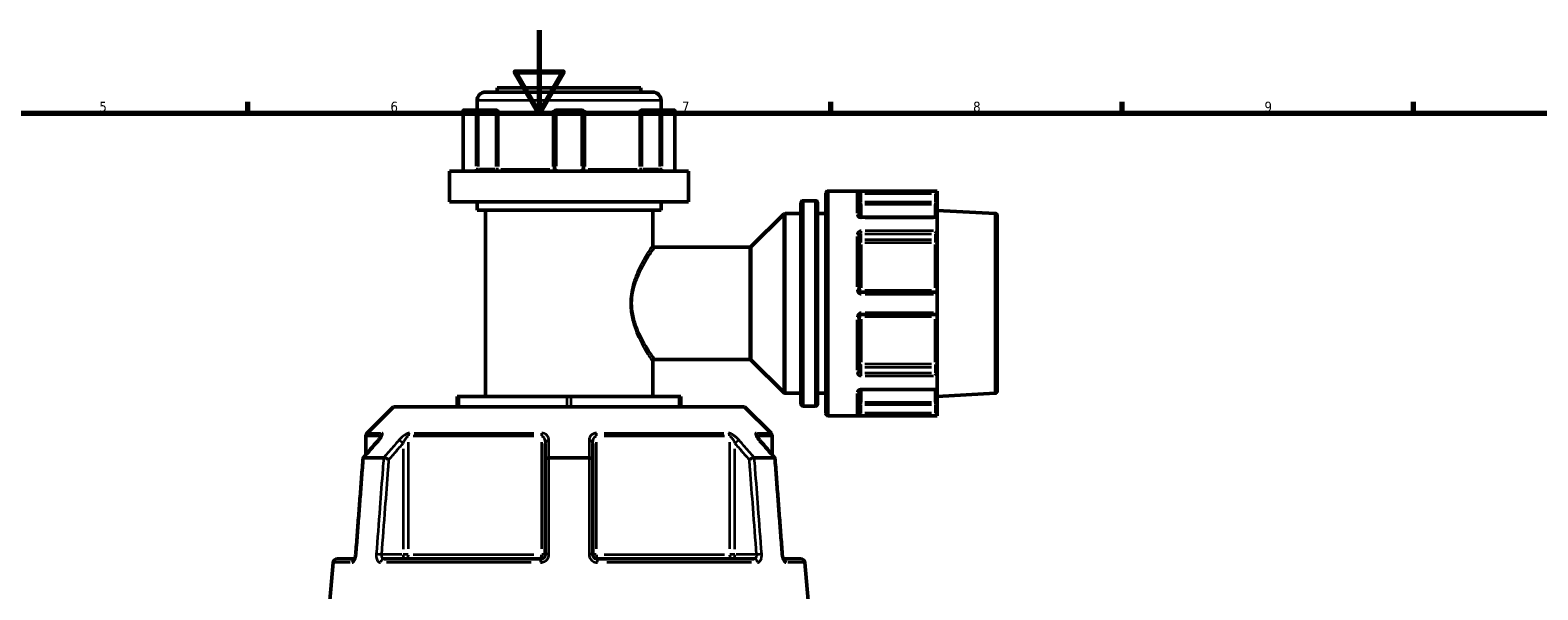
# Model space of a CAD drawing. Header units: millimetres. Extents: x 0 to 1062, y -443 to 985.
# Tile 6 of 21: x 298 to 661, y 459 to 594. Entities that reach past the tile are written whole.
import ezdxf

# ---------------------------------------------------------------- set-up
doc = ezdxf.new("R2010")
doc.units = ezdxf.units.MM
for name, color, linetype, lineweight in [('Border (ANSI)', 7, 'Continuous', 70), ('Visible (ANSI)', 7, 'Continuous', 50), ('Visible Narrow (ANSI)', 7, 'Continuous', 35)]:
    doc.layers.add(name, color=color, linetype=linetype, lineweight=lineweight)
doc.styles.add('Note Text (ANSI)', font='tahoma.ttf')

# ---------------------------------------------------------------- blocks, each defined once
blk = doc.blocks.new('Borders Default Border')
at = {"layer": 'Border (ANSI)'}
for p, q in [((350.42, 574), (350.42, 576.8)), ((490.58, 574), (490.58, 576.8)), ((560.67, 574), (560.67, 576.8)), ((630.75, 574), (630.75, 576.8))]:
    blk.add_line(p, q, dxfattribs=at)
at = {"layer": 'Border (ANSI)', "flags": 128}
for points in [[(420.5, 594), (420.5, 574), (414.73, 584), (426.27, 584), (420.5, 574)], [(20, 20), (20, 574), (821, 574), (821, 20), (20, 20)]]:
    blk.add_lwpolyline(points, dxfattribs=at)
at = {"layer": 'Border (ANSI)', "color": 5, "true_color": 0x0000ff, "char_height": 2.4, "attachment_point": 7, "style": 'Note Text (ANSI)'}
for s, insert in [('5', (314.67, 574.35)), ('6', (384.69, 574.35)), ('7', (454.8, 574.4)), ('8', (524.84, 574.35)), ('9', (594.92, 574.35))]:
    blk.add_mtext(s, dxfattribs=dict(at, insert=insert))

msp = doc.modelspace()

# ---------------------------------------------------------------- linework, layer by layer
at = {"layer": 'Visible (ANSI)'}
for p, q in [((405.52, 577.11), (405.52, 574.76)), ((407.52, 579.11), (447.77, 579.11)), ((410.39, 580.11), (444.89, 580.11)), ((410.39, 580.11), (410.39, 579.11)), ((444.89, 580.11), (444.89, 579.11)), ((449.77, 577.11), (449.77, 574.76)), ((402.21, 574.69), (402.21, 560.56)), ((402.27, 574.76), (405.22, 574.76)), ((409.83, 574.76), (405.22, 574.76)), ((410.17, 574.76), (409.83, 574.76)), ((424.19, 574.26), (424.19, 560.56)), ((424.69, 574.76), (424.63, 574.76)), ((424.69, 574.76), (430.59, 574.76)), ((430.66, 574.76), (430.59, 574.76)), ((431.09, 560.56), (431.09, 574.26)), ((445.46, 574.76), (445.12, 574.76)), ((450.06, 574.76), (445.46, 574.76)), ((450.06, 574.76), (453.01, 574.76)), ((453.08, 560.56), (453.08, 574.69)), ((398.89, 560.06), (456.39, 560.06)), ((398.89, 560.06), (398.89, 552.71)), ((456.39, 560.06), (456.39, 552.71)), ((516.22, 555.29), (489.94, 555.29)), ((516.22, 555.2), (515.72, 554.7)), ((516.22, 555.29), (516.22, 555.2)), ((516.22, 552.63), (516.22, 555.2)), ((398.89, 552.71), (456.39, 552.71)), ((405.52, 552.71), (405.52, 550.71)), ((449.77, 552.71), (449.77, 550.71)), ((483.44, 504.11), (483.44, 552.47)), ((486.94, 552.97), (483.94, 552.97)), ((487.44, 552.47), (487.44, 504.11)), ((489.44, 501.79), (489.44, 554.79)), ((497.44, 554.6), (497.44, 549.18)), ((516.22, 551.64), (516.22, 552.63)), ((516.22, 551.64), (516.22, 548.87)), ((405.52, 550.71), (449.77, 550.71)), ((407.52, 550.71), (407.52, 505.88)), ((447.77, 550.71), (447.77, 542.29)), ((471.49, 541.94), (479.3, 549.74)), ((483.44, 549.89), (479.65, 549.89)), ((489.44, 549.89), (487.44, 549.89)), ((516.08, 549.02), (497.94, 549.02)), ((530.17, 549.92), (516.22, 550.65)), ((516.22, 548.87), (516.22, 545.76)), ((530.64, 549.42), (530.64, 507.17)), ((497.44, 544.63), (497.44, 531.49)), ((516.22, 543.94), (516.22, 545.76)), ((471.14, 541.79), (448.27, 541.79)), ((516.22, 542.63), (516.22, 543.94)), ((516.22, 542.63), (516.22, 531.36)), ((515.72, 530.99), (497.94, 530.99)), ((516.22, 530.49), (516.22, 531.36)), ((516.22, 530.49), (516.22, 526.09)), ((516.22, 525.22), (516.22, 526.09)), ((497.44, 525.09), (497.44, 511.95)), ((497.94, 525.59), (515.72, 525.59)), ((516.22, 525.22), (516.22, 513.95)), ((447.77, 514.29), (447.77, 505.88)), ((471.14, 514.79), (448.27, 514.79)), ((471.49, 514.64), (479.3, 506.84)), ((516.22, 512.64), (516.22, 513.95)), ((516.22, 510.82), (516.22, 512.64)), ((516.22, 510.82), (516.22, 507.71)), ((516.22, 507.71), (516.22, 504.95)), ((400.75, 505.88), (401.25, 505.88)), ((400.75, 505.88), (400.75, 503.43)), ((401.25, 505.88), (427.14, 505.88)), ((427.14, 505.88), (428.14, 505.88)), ((428.14, 505.88), (454.03, 505.88)), ((454.03, 505.88), (454.53, 505.88)), ((454.53, 503.43), (454.53, 505.88)), ((483.44, 506.69), (479.65, 506.69)), ((489.44, 506.69), (487.44, 506.69)), ((497.44, 507.4), (497.44, 501.98)), ((497.94, 507.56), (516.08, 507.56)), ((530.17, 506.67), (516.22, 505.94)), ((516.22, 503.95), (516.22, 504.95)), ((385.39, 503.43), (379.06, 497.09)), ((385.39, 503.43), (469.89, 503.43)), ((469.89, 503.43), (476.23, 497.09)), ((486.94, 503.61), (483.94, 503.61)), ((516.22, 501.29), (489.94, 501.29)), ((515.72, 501.88), (516.22, 501.38)), ((516.22, 501.38), (516.22, 503.95)), ((516.22, 501.38), (516.22, 501.29)), ((378.77, 496.39), (378.77, 491.88)), ((421.89, 494.62), (421.89, 490.73)), ((433.39, 490.73), (433.39, 494.62)), ((476.52, 496.39), (476.52, 491.88)), ((378.22, 491.18), (383.04, 491.18)), ((421.89, 490.73), (421.89, 467.88)), ((422.83, 491.18), (432.46, 491.18)), ((433.39, 467.88), (433.39, 490.73)), ((472.25, 491.18), (477.06, 491.18)), ((370.94, 465.96), (370.14, 456.88)), ((371.93, 466.88), (376.09, 466.88)), ((383.13, 466.88), (420.89, 466.88)), ((434.39, 466.88), (472.16, 466.88)), ((479.2, 466.88), (483.35, 466.88)), ((484.35, 465.96), (485.14, 456.88))]:
    msp.add_line(p, q, dxfattribs=at)
for centre, radius, start, end in [((407.52, 577.11), 2, 90, 180), ((447.77, 577.11), 2, 0, 90), ((424.69, 574.26), 0.5, 96.2148, 180), ((430.59, 574.26), 0.5, 0, 83.7852), ((489.94, 554.79), 0.5, 90, 180), ((483.94, 552.47), 0.5, 90, 180), ((486.94, 552.47), 0.5, 0, 90), ((479.65, 549.39), 0.5, 90, 135), ((530.14, 549.42), 0.5, 0, 87), ((448.27, 542.29), 0.5, 180, 270), ((471.14, 542.29), 0.5, 270, 315), ((515.72, 530.49), 0.5, 4.7621, 90), ((515.72, 526.09), 0.5, 270, 355.2379), ((448.27, 514.29), 0.5, 90, 180), ((471.14, 514.29), 0.5, 45, 90), ((479.65, 507.19), 0.5, 225, 270), ((483.94, 504.11), 0.5, 180, 270), ((486.94, 504.11), 0.5, 270, 0), ((530.14, 507.17), 0.5, 273, 0), ((489.94, 501.79), 0.5, 180, 270), ((379.77, 496.39), 1, 135, 180), ((475.52, 496.39), 1, 0, 45), ((371.93, 465.88), 1, 90, 175), ((483.35, 465.88), 1, 5, 90)]:
    msp.add_arc(centre, radius, start, end, dxfattribs=at)
for centre, major_axis, ratio, start_param, end_param in [((402.71, 574.26), (-0.483, 0.483), 0.267949, 6.129855, 6.544985), ((405.66, 574.26), (0.483, -0.483), 0.267949, 1.308997, 2.771324), ((449.63, 574.26), (0.483, 0.483), 0.267949, 0.370269, 1.832596), ((452.58, 574.26), (-0.483, -0.483), 0.267949, 2.879793, 3.294923), ((515.72, 548.52), (0.462, 0.462), 0.414214, 5.973601, 6.675884), ((515.72, 545.41), (-0.462, -0.462), 0.414214, 1.178097, 2.665779), ((515.72, 511.17), (-0.462, 0.462), 0.414214, 3.617406, 5.105088), ((515.72, 508.06), (-0.462, 0.462), 0.414214, 2.748894, 3.451177), ((11144.85, -11854), (336.84, -17423.1), 0.870694, 3.907922, 3.908258), ((-10119.21, -11657.88), (333.33, 17146.34), 0.870719, 5.516611, 5.516952)]:
    msp.add_ellipse(centre, major_axis=major_axis, ratio=ratio, start_param=start_param, end_param=end_param, dxfattribs=at)
for points in [[(402.25, 574.75), (402.26, 574.75), (402.26, 574.76), (402.27, 574.76)], [(405.22, 574.76), (405.23, 574.76), (405.24, 574.75), (405.25, 574.75)], [(424.64, 574.75), (424.66, 574.75), (424.68, 574.76), (424.69, 574.76)], [(430.59, 574.76), (430.61, 574.76), (430.63, 574.75), (430.65, 574.75)], [(450.03, 574.75), (450.04, 574.75), (450.05, 574.76), (450.06, 574.76)], [(453.01, 574.76), (453.02, 574.76), (453.03, 574.75), (453.04, 574.75)], [(516.22, 555.2), (516.22, 555.2), (516.22, 555.2), (516.22, 555.2)], [(516.22, 548.9), (516.22, 548.89), (516.22, 548.88), (516.22, 548.87)], [(516.22, 545.76), (516.22, 545.75), (516.22, 545.74), (516.22, 545.73)], [(516.22, 530.53), (516.22, 530.52), (516.22, 530.5), (516.22, 530.49)], [(516.22, 526.09), (516.22, 526.08), (516.22, 526.06), (516.22, 526.05)], [(516.22, 510.85), (516.22, 510.84), (516.22, 510.83), (516.22, 510.82)], [(516.22, 507.71), (516.22, 507.7), (516.22, 507.69), (516.22, 507.68)], [(516.22, 501.38), (516.22, 501.38), (516.22, 501.38), (516.22, 501.38)], [(378.21, 491.18), (378.22, 491.18), (378.22, 491.18), (378.22, 491.18)], [(383.04, 491.18), (383.04, 491.18), (383.05, 491.18), (383.05, 491.18)], [(422.8, 491.18), (422.81, 491.18), (422.82, 491.18), (422.83, 491.18)], [(432.46, 491.18), (432.46, 491.18), (432.47, 491.18), (432.48, 491.18)], [(472.24, 491.18), (472.24, 491.18), (472.24, 491.18), (472.25, 491.18)], [(477.06, 491.18), (477.07, 491.18), (477.07, 491.18), (477.07, 491.18)], [(376.29, 467.5), (376.3, 467.56), (376.31, 467.62), (376.32, 467.68)]]:
    msp.add_open_spline(points, degree=3, dxfattribs=at)
for points, knots in [([(410.17, 574.76), (410.22, 574.76), (410.27, 574.74), (410.39, 574.67), (410.45, 574.61), (410.58, 574.46), (410.64, 574.36), (410.71, 574.26), (410.71, 574.26), (410.71, 574.26)], [0.23361173, 0.23361173, 0.23361173, 0.23361173, 0.25496695, 0.25496695, 0.28420254, 0.28420254, 0.32574392, 0.32574392, 0.32604088, 0.32604088, 0.32604088, 0.32604088]), ([(423.78, 574.26), (423.78, 574.26), (423.78, 574.26), (423.88, 574.36), (423.98, 574.46), (424.17, 574.61), (424.27, 574.67), (424.46, 574.74), (424.54, 574.76), (424.63, 574.76)], [-0.00031623, -0.00031623, -0.00031623, -0.00031623, 0, 0, 0.04423689, 0.04423689, 0.07536951, 0.07536951, 0.09811043, 0.09811043, 0.09811043, 0.09811043]), ([(430.66, 574.76), (430.74, 574.76), (430.83, 574.74), (431.02, 574.67), (431.11, 574.61), (431.3, 574.46), (431.4, 574.36), (431.5, 574.26), (431.5, 574.26), (431.51, 574.26)], [0.23361175, 0.23361175, 0.23361175, 0.23361175, 0.25496698, 0.25496698, 0.28420257, 0.28420257, 0.32574395, 0.32574395, 0.32604091, 0.32604091, 0.32604091, 0.32604091]), ([(444.58, 574.26), (444.58, 574.26), (444.58, 574.26), (444.65, 574.36), (444.71, 574.46), (444.83, 574.61), (444.89, 574.67), (445.01, 574.74), (445.06, 574.76), (445.12, 574.76)], [-0.00031623, -0.00031623, -0.00031623, -0.00031623, 0, 0, 0.04423689, 0.04423689, 0.07536951, 0.07536951, 0.09811042, 0.09811042, 0.09811042, 0.09811042]), ([(402.13, 560.06), (402.14, 560.08), (402.15, 560.1), (402.16, 560.16), (402.17, 560.19), (402.18, 560.26), (402.19, 560.29), (402.2, 560.36), (402.2, 560.4), (402.21, 560.48), (402.21, 560.52), (402.21, 560.56)], [-0.07322417, -0.07322417, -0.07322417, -0.07322417, -0.05857933, -0.05857933, -0.0439345, -0.0439345, -0.02928967, -0.02928967, -0.01464483, -0.01464483, 0, 0, 0, 0]), ([(424.19, 560.56), (424.19, 560.51), (424.19, 560.46), (424.15, 560.34), (424.11, 560.27), (423.99, 560.14), (423.89, 560.09), (423.76, 560.06), (423.73, 560.06), (423.69, 560.06)], [-0.2354142, -0.2354142, -0.2354142, -0.2354142, -0.2061279, -0.2061279, -0.1592698, -0.1592698, -0.0983542, -0.0983542, -0.0776718, -0.0776718, -0.0776718, -0.0776718]), ([(431.59, 560.06), (431.57, 560.06), (431.54, 560.06), (431.43, 560.07), (431.35, 560.11), (431.23, 560.2), (431.19, 560.26), (431.13, 560.36), (431.11, 560.41), (431.1, 560.49), (431.09, 560.52), (431.09, 560.56)], [-0.7894498, -0.7894498, -0.7894498, -0.7894498, -0.774678, -0.774678, -0.7223226, -0.7223226, -0.6820491, -0.6820491, -0.6510696, -0.6510696, -0.6317073, -0.6317073, -0.6317073, -0.6317073]), ([(453.08, 560.56), (453.08, 560.52), (453.08, 560.48), (453.08, 560.4), (453.09, 560.36), (453.1, 560.29), (453.1, 560.26), (453.11, 560.19), (453.12, 560.16), (453.14, 560.1), (453.14, 560.08), (453.15, 560.06)], [1.2634146, 1.2634146, 1.2634146, 1.2634146, 1.27805943, 1.27805943, 1.29270427, 1.29270427, 1.3073491, 1.3073491, 1.32199393, 1.32199393, 1.33663877, 1.33663877, 1.33663877, 1.33663877]), ([(497.94, 549.02), (497.89, 549.02), (497.83, 549.02), (497.73, 549.04), (497.68, 549.05), (497.59, 549.08), (497.56, 549.1), (497.5, 549.13), (497.48, 549.15), (497.45, 549.17), (497.44, 549.18), (497.44, 549.19), (497.44, 549.19), (497.44, 549.19)], [0, 0, 0, 0, 0.0245098, 0.0245098, 0.0487357, 0.0487357, 0.0721494, 0.0721494, 0.0944909, 0.0944909, 0.1164199, 0.1164199, 0.1245775, 0.1245775, 0.1245775, 0.1245775]), ([(497.94, 530.99), (497.91, 530.99), (497.88, 530.99), (497.79, 531.01), (497.74, 531.03), (497.64, 531.09), (497.59, 531.13), (497.49, 531.26), (497.46, 531.34), (497.44, 531.45), (497.44, 531.47), (497.44, 531.49)], [0, 0, 0, 0, 0.0196343, 0.0196343, 0.0510491, 0.0510491, 0.0918884, 0.0918884, 0.1449795, 0.1449795, 0.1575128, 0.1575128, 0.1575128, 0.1575128]), ([(497.44, 525.09), (497.44, 525.15), (497.45, 525.2), (497.5, 525.34), (497.56, 525.42), (497.72, 525.55), (497.83, 525.59), (497.94, 525.59)], [0, 0, 0, 0, 0.0343585, 0.0343585, 0.089332, 0.089332, 0.1575135, 0.1575135, 0.1575135, 0.1575135]), ([(497.44, 507.39), (497.44, 507.39), (497.44, 507.4), (497.47, 507.43), (497.49, 507.44), (497.54, 507.47), (497.57, 507.49), (497.65, 507.52), (497.7, 507.53), (497.79, 507.55), (497.85, 507.56), (497.91, 507.56), (497.93, 507.56), (497.94, 507.56)], [0.0329351, 0.0329351, 0.0329351, 0.0329351, 0.0597192, 0.0597192, 0.0817575, 0.0817575, 0.103952, 0.103952, 0.1271525, 0.1271525, 0.15123, 0.15123, 0.1575142, 0.1575142, 0.1575142, 0.1575142]), ([(382.49, 496.37), (382.49, 496.37), (382.49, 496.36), (382.48, 496.35), (382.47, 496.33), (382.44, 496.26), (382.41, 496.2), (382.32, 496.06), (382.26, 495.97), (382.12, 495.76), (382.04, 495.66), (381.87, 495.46), (381.8, 495.37), (381.72, 495.27)], [0.1188623, 0.1188623, 0.1188623, 0.1188623, 0.1304909, 0.1304909, 0.1566775, 0.1566775, 0.1960928, 0.1960928, 0.2493374, 0.2493374, 0.3025819, 0.3025819, 0.3457804, 0.3457804, 0.3457804, 0.3457804]), ([(473.57, 495.27), (473.47, 495.39), (473.38, 495.5), (473.2, 495.72), (473.13, 495.82), (472.99, 496.02), (472.93, 496.11), (472.86, 496.23), (472.85, 496.26), (472.82, 496.31), (472.81, 496.33), (472.8, 496.35), (472.8, 496.36), (472.8, 496.37), (472.8, 496.37), (472.8, 496.37)], [0, 0, 0, 0, 0.0532448, 0.0532448, 0.1064896, 0.1064896, 0.1597344, 0.1597344, 0.1863568, 0.1863568, 0.206823, 0.206823, 0.2218902, 0.2218902, 0.2269193, 0.2269193, 0.2269193, 0.2269193]), ([(378.12, 491.12), (378, 489.57), (377.88, 488.03), (377.65, 484.94), (377.53, 483.4), (377.29, 480.31), (377.18, 478.76), (376.94, 475.67), (376.82, 474.13), (376.59, 471.04), (376.47, 469.5), (376.35, 467.95)], [0.669732, 0.669732, 0.669732, 0.669732, 1.134822, 1.134822, 1.599913, 1.599913, 2.065003, 2.065003, 2.530093, 2.530093, 2.995184, 2.995184, 2.995184, 2.995184]), ([(378.21, 491.18), (378.16, 491.17), (378.13, 491.16), (378.12, 491.13), (378.12, 491.12), (378.12, 491.12)], [-0.15343864, -0.15343864, -0.15343864, -0.15343864, -0.11639197, -0.11639197, -0.1095543, -0.1095543, -0.1095543, -0.1095543]), ([(384.34, 490.73), (384.34, 490.73), (384.34, 490.73), (384.23, 490.78), (384.12, 490.84), (383.88, 490.94), (383.76, 490.99), (383.53, 491.07), (383.41, 491.11), (383.21, 491.16), (383.12, 491.17), (383.05, 491.18)], [-0.1535572, -0.1535572, -0.1535572, -0.1535572, -0.153082, -0.153082, -0.1140212, -0.1140212, -0.0754683, -0.0754683, -0.0369606, -0.0369606, 0, 0, 0, 0]), ([(422.8, 491.18), (422.68, 491.17), (422.56, 491.16), (422.34, 491.11), (422.24, 491.07), (422.07, 490.99), (422.01, 490.94), (421.92, 490.84), (421.89, 490.78), (421.89, 490.73), (421.89, 490.73), (421.89, 490.73)], [-0.1534385, -0.1534385, -0.1534385, -0.1534385, -0.1163919, -0.1163919, -0.0777947, -0.0777947, -0.0391517, -0.0391517, 0, 0, 0.0004764, 0.0004764, 0.0004764, 0.0004764]), ([(433.39, 490.73), (433.39, 490.73), (433.39, 490.73), (433.39, 490.78), (433.37, 490.84), (433.28, 490.94), (433.21, 490.99), (433.05, 491.07), (432.95, 491.11), (432.72, 491.16), (432.6, 491.17), (432.48, 491.18)], [-0.1535572, -0.1535572, -0.1535572, -0.1535572, -0.1530819, -0.1530819, -0.1140211, -0.1140211, -0.075468, -0.075468, -0.0369605, -0.0369605, 0, 0, 0, 0]), ([(472.24, 491.18), (472.16, 491.17), (472.08, 491.16), (471.87, 491.11), (471.76, 491.07), (471.52, 490.99), (471.4, 490.94), (471.17, 490.84), (471.05, 490.78), (470.95, 490.73), (470.95, 490.73), (470.95, 490.73)], [-0.1534386, -0.1534386, -0.1534386, -0.1534386, -0.116392, -0.116392, -0.0777945, -0.0777945, -0.0391518, -0.0391518, 0, 0, 0.0004763, 0.0004763, 0.0004763, 0.0004763]), ([(477.17, 491.12), (477.17, 491.12), (477.17, 491.13), (477.16, 491.16), (477.13, 491.17), (477.07, 491.18)], [-0.04378236, -0.04378236, -0.04378236, -0.04378236, -0.03696058, -0.03696058, 0, 0, 0, 0]), ([(478.93, 467.95), (478.82, 469.5), (478.7, 471.04), (478.46, 474.13), (478.35, 475.67), (478.11, 478.76), (477.99, 480.31), (477.76, 483.4), (477.64, 484.94), (477.41, 488.03), (477.29, 489.57), (477.17, 491.12)], [1.204617, 1.204617, 1.204617, 1.204617, 1.669707, 1.669707, 2.134798, 2.134798, 2.599888, 2.599888, 3.064978, 3.064978, 3.530069, 3.530069, 3.530069, 3.530069]), ([(376.35, 467.95), (376.34, 467.81), (376.32, 467.68), (376.28, 467.42), (376.24, 467.29), (376.18, 467.09), (376.14, 467), (376.08, 466.87), (376.05, 466.82), (376.02, 466.76), (376.01, 466.75), (376.01, 466.75)], [0, 0, 0, 0, 0.0524938, 0.0524938, 0.1038753, 0.1038753, 0.1516868, 0.1516868, 0.1932859, 0.1932859, 0.2270841, 0.2270841, 0.2270841, 0.2270841]), ([(421.89, 467.88), (421.89, 467.81), (421.89, 467.74), (421.85, 467.58), (421.82, 467.48), (421.7, 467.27), (421.6, 467.16), (421.35, 466.97), (421.18, 466.9), (420.97, 466.88), (420.93, 466.88), (420.89, 466.88)], [0, 0, 0, 0, 0.0395782, 0.0395782, 0.1029033, 0.1029033, 0.185226, 0.185226, 0.2922454, 0.2922454, 0.3147926, 0.3147926, 0.3147926, 0.3147926]), ([(434.39, 466.88), (434.28, 466.88), (434.17, 466.89), (433.91, 466.99), (433.75, 467.09), (433.48, 467.4), (433.39, 467.64), (433.39, 467.88)], [0, 0, 0, 0, 0.0658958, 0.0658958, 0.1713291, 0.1713291, 0.3147945, 0.3147945, 0.3147945, 0.3147945]), ([(478.93, 467.95), (478.94, 467.81), (478.96, 467.68), (479.01, 467.42), (479.04, 467.29), (479.11, 467.09), (479.14, 467), (479.18, 466.91), (479.19, 466.89), (479.2, 466.88)], [0, 0, 0, 0, 0.0524938, 0.0524938, 0.1038753, 0.1038753, 0.1516868, 0.1516868, 0.1642872, 0.1642872, 0.1642872, 0.1642872]), ([(479.28, 466.75), (479.28, 466.75), (479.28, 466.75), (479.27, 466.76), (479.26, 466.77), (479.23, 466.83), (479.2, 466.87), (479.15, 466.98), (479.12, 467.05), (479.06, 467.22), (479.03, 467.33), (478.98, 467.57), (478.96, 467.7), (478.94, 467.87), (478.94, 467.91), (478.93, 467.95)], [0.0877077, 0.0877077, 0.0877077, 0.0877077, 0.095481, 0.095481, 0.1255798, 0.1255798, 0.1605612, 0.1605612, 0.2017447, 0.2017447, 0.2486, 0.2486, 0.299303, 0.299303, 0.3147952, 0.3147952, 0.3147952, 0.3147952]), ([(376.01, 466.75), (376.01, 466.75), (376.01, 466.75), (376.01, 466.76), (376.02, 466.77), (376.04, 466.79)], [0.08770767, 0.08770767, 0.08770767, 0.08770767, 0.09548101, 0.09548101, 0.12350442, 0.12350442, 0.12350442, 0.12350442]), ([(376.09, 466.88), (376.09, 466.89), (376.1, 466.9), (376.13, 466.98), (376.16, 467.05), (376.21, 467.18), (376.23, 467.24), (376.24, 467.29)], [0.15050537, 0.15050537, 0.15050537, 0.15050537, 0.16056115, 0.16056115, 0.20174467, 0.20174467, 0.22742215, 0.22742215, 0.22742215, 0.22742215])]:
    msp.add_open_spline(points, degree=3, knots=knots, dxfattribs=at)
at = {"layer": 'Visible Narrow (ANSI)'}
for p, q in [((449.5, 577.11), (405.79, 577.11)), ((402.25, 561.27), (402.25, 574.04)), ((405.25, 574.04), (405.25, 561.27)), ((405.91, 561.24), (405.91, 573.57)), ((406.12, 574.26), (409.87, 574.26)), ((410.08, 573.57), (410.08, 561.24)), ((410.11, 574.26), (410.68, 574.26)), ((410.71, 561.24), (410.71, 573.57)), ((423.78, 573.57), (423.78, 561.24)), ((423.81, 574.26), (424.19, 574.26)), ((424.64, 561.27), (424.64, 574.04)), ((430.65, 574.04), (430.65, 561.27)), ((431.09, 574.26), (431.47, 574.26)), ((431.51, 561.24), (431.51, 573.57)), ((444.58, 573.57), (444.58, 561.24)), ((444.6, 574.26), (445.18, 574.26)), ((445.21, 561.24), (445.21, 573.57)), ((445.42, 574.26), (449.17, 574.26)), ((449.38, 573.57), (449.38, 561.24)), ((450.03, 561.27), (450.03, 574.04)), ((453.04, 574.04), (453.04, 561.27)), ((402.25, 560.56), (402.21, 560.56)), ((405.88, 560.56), (405.28, 560.56)), ((409.87, 560.56), (406.12, 560.56)), ((410.68, 560.56), (410.11, 560.56)), ((411.21, 560.56), (423.02, 560.56)), ((424.19, 560.56), (423.81, 560.56)), ((424.6, 560.56), (424.19, 560.56)), ((431.09, 560.56), (430.68, 560.56)), ((431.47, 560.56), (431.09, 560.56)), ((432.26, 560.56), (444.07, 560.56)), ((445.18, 560.56), (444.6, 560.56)), ((449.17, 560.56), (445.42, 560.56)), ((450.01, 560.56), (449.41, 560.56)), ((453.08, 560.56), (453.04, 560.56)), ((489.94, 554.96), (489.94, 501.62)), ((496.94, 549.99), (496.94, 554.99)), ((497.94, 554.74), (497.94, 555.19)), ((515.31, 555.2), (498.86, 555.2)), ((483.94, 552.66), (483.94, 503.92)), ((486.94, 503.92), (486.94, 552.66)), ((497.9, 552.63), (497.44, 552.63)), ((497.94, 552.73), (497.94, 554.6)), ((497.94, 552.14), (497.94, 552.59)), ((497.94, 552.06), (497.94, 549.26)), ((498.83, 554.7), (514.83, 554.7)), ((514.83, 552.63), (498.83, 552.63)), ((498.83, 552.13), (514.83, 552.13)), ((515.72, 554.6), (515.72, 552.73)), ((515.72, 552.59), (515.72, 552.14)), ((515.72, 549.26), (515.72, 552.06)), ((516.22, 552.63), (515.76, 552.63)), ((479.3, 507.1), (479.3, 549.48)), ((479.65, 549.62), (479.65, 506.96)), ((497.94, 548.91), (497.94, 549.02)), ((498.86, 548.9), (515.31, 548.9)), ((530.17, 506.93), (530.17, 549.65)), ((496.94, 532.28), (496.94, 544.35)), ((497.94, 545.08), (497.94, 545.7)), ((497.94, 543.66), (497.94, 544.98)), ((498.83, 545.06), (514.83, 545.06)), ((515.31, 545.73), (498.86, 545.73)), ((515.72, 544.98), (515.72, 543.66)), ((471.14, 514.96), (471.14, 541.62)), ((471.49, 541.77), (471.49, 514.81)), ((497.94, 542.96), (497.94, 543.56)), ((497.94, 542.43), (497.94, 532.05)), ((514.83, 543.59), (498.83, 543.59)), ((498.83, 542.93), (514.83, 542.93)), ((515.72, 543.56), (515.72, 542.96)), ((515.72, 532.05), (515.72, 542.43)), ((497.94, 530.99), (497.94, 531.39)), ((497.94, 530.57), (497.94, 530.99)), ((514.83, 531.43), (498.83, 531.43)), ((498.86, 530.53), (515.31, 530.53)), ((515.72, 531.39), (515.72, 530.99)), ((497.94, 525.59), (497.94, 526.01)), ((515.31, 526.05), (498.86, 526.05)), ((496.94, 512.23), (496.94, 524.3)), ((497.94, 525.19), (497.94, 525.59)), ((497.94, 524.53), (497.94, 514.15)), ((498.83, 525.16), (514.83, 525.16)), ((515.72, 525.59), (515.72, 525.19)), ((515.72, 514.15), (515.72, 524.53)), ((497.94, 513.02), (497.94, 513.62)), ((497.94, 511.6), (497.94, 512.92)), ((497.94, 510.88), (497.94, 511.5)), ((514.83, 513.65), (498.83, 513.65)), ((498.83, 512.99), (514.83, 512.99)), ((514.83, 511.53), (498.83, 511.53)), ((515.72, 513.62), (515.72, 513.02)), ((515.72, 512.92), (515.72, 511.6)), ((498.86, 510.85), (515.31, 510.85)), ((401.25, 503.55), (401.25, 505.75)), ((427.14, 505.75), (427.14, 503.55)), ((428.14, 503.55), (428.14, 505.75)), ((454.03, 505.75), (454.03, 503.55)), ((496.94, 501.59), (496.94, 506.59)), ((497.94, 507.56), (497.94, 507.67)), ((497.94, 507.32), (497.94, 504.52)), ((497.94, 503.99), (497.94, 504.44)), ((514.83, 504.45), (498.83, 504.45)), ((515.31, 507.68), (498.86, 507.68)), ((515.72, 504.52), (515.72, 507.32)), ((515.72, 504.44), (515.72, 503.99)), ((497.44, 503.95), (497.9, 503.95)), ((497.94, 501.99), (497.94, 503.85)), ((497.94, 501.39), (497.94, 501.85)), ((498.83, 503.95), (514.83, 503.95)), ((514.83, 501.88), (498.83, 501.88)), ((498.86, 501.38), (515.31, 501.38)), ((515.72, 503.85), (515.72, 501.99)), ((515.76, 503.95), (516.22, 503.95)), ((379.07, 497.09), (382.32, 497.09)), ((390.43, 497.09), (419.21, 497.09)), ((436.08, 497.09), (464.86, 497.09)), ((472.96, 497.09), (476.22, 497.09)), ((382.05, 496.39), (378.78, 496.39)), ((382.4, 496.38), (382.4, 496.2)), ((387.72, 493.28), (387.72, 469.21)), ((389.01, 469.3), (389.01, 494.96)), ((419.16, 496.39), (390.2, 496.39)), ((421.03, 494.96), (421.03, 469.3)), ((434.26, 469.3), (434.26, 494.96)), ((465.08, 496.39), (436.13, 496.39)), ((466.27, 494.96), (466.27, 469.3)), ((467.56, 469.21), (467.56, 493.28)), ((472.89, 496.2), (472.89, 496.38)), ((476.51, 496.39), (473.24, 496.39)), ((387.47, 467.88), (382.86, 467.88)), ((388.97, 467.88), (387.79, 467.88)), ((390.2, 467.88), (419.16, 467.88)), ((421.89, 467.88), (421.1, 467.88)), ((434.19, 467.88), (433.4, 467.88)), ((436.13, 467.88), (465.08, 467.88)), ((467.5, 467.88), (466.32, 467.88)), ((472.43, 467.88), (467.82, 467.88)), ((375.03, 465.96), (370.95, 465.96)), ((418.51, 465.96), (383.74, 465.96)), ((471.55, 465.96), (436.77, 465.96)), ((484.34, 465.96), (480.26, 465.96))]:
    msp.add_line(p, q, dxfattribs=at)
for centre, major_axis, ratio, start_param, end_param in [((409.83, 574.26), (0, 0.5), 0.5, 4.790929, 6.204645), ((445.46, 574.26), (0, 0.5), 0.5, 0.07854, 1.492257), ((410.33, 560.56), (0, -0.5), 0.5, 4.790929, 6.204645), ((410.33, 560.56), (0, -0.5), 0.765432, 0.07854, 1.492257), ((423.69, 560.56), (0, -0.5), 0.174586, 0.07854, 1.492257), ((431.59, 560.56), (0, -0.5), 0.174586, 4.790929, 6.204645), ((444.96, 560.56), (0, -0.5), 0.765432, 4.790929, 6.204645), ((444.96, 560.56), (0, -0.5), 0.5, 0.07854, 1.492257), ((496.94, 554.6), (0.5, 0), 0.992682, 0.07854, 1.492257), ((497.94, 552.63), (-0.5, 0), 0.991466, 0.07854, 1.492257), ((515.72, 551.64), (0.5, 0), 0.991466, 0.07854, 1.492257), ((496.94, 549.15), (0.5, 0), 0.787319, 0.147439, 1.495883), ((496.94, 544.63), (0.5, 0), 0.616546, 0.07854, 1.492257), ((497.94, 543.24), (-0.5, 0), 0.707107, 4.790929, 6.204645), ((497.94, 543.24), (-0.5, 0), 0.608891, 0.07854, 1.492257), ((515.72, 543.94), (0.5, 0), 0.707107, 4.790929, 6.204645), ((515.72, 542.63), (0.5, 0), 0.608891, 0.07854, 1.492257), ((496.94, 531.49), (0.5, 0), 0.120755, 0.07854, 1.492257), ((497.94, 531.49), (-0.5, 0), 0.130364, 0.07854, 1.492257), ((515.72, 531.36), (0.5, 0), 0.130364, 0.07854, 1.492257), ((496.94, 525.09), (0.5, 0), 0.120755, 4.790929, 6.204645), ((497.94, 525.09), (-0.5, 0), 0.130364, 4.790929, 6.204645), ((515.72, 525.22), (0.5, 0), 0.130364, 4.790929, 6.204645), ((496.94, 511.95), (0.5, 0), 0.616546, 4.790929, 6.204645), ((497.94, 513.34), (-0.5, 0), 0.608891, 4.790929, 6.204645), ((497.94, 513.34), (-0.5, 0), 0.707107, 0.07854, 1.492257), ((515.72, 513.95), (0.5, 0), 0.608891, 4.790929, 6.204645), ((515.72, 512.64), (0.5, 0), 0.707107, 0.07854, 1.492257), ((496.94, 507.43), (0.5, 0), 0.787319, 4.787296, 6.135623), ((497.94, 503.95), (-0.5, 0), 0.991466, 4.790929, 6.204645), ((515.72, 504.95), (0.5, 0), 0.991466, 4.790929, 6.204645), ((496.94, 501.98), (0.5, 0), 0.992682, 4.790929, 6.204645), ((383.32, 496.39), (0, 1), 0.925727, 0.824668, 1.531526), ((389.8, 496.39), (0, -1), 0.790388, 3.966261, 4.673119), ((421.16, 496.39), (0, 1), 0.135338, 0.824668, 1.531526), ((434.12, 496.39), (0, -1), 0.135338, 1.610066, 2.316925), ((465.48, 496.39), (0, 1), 0.790388, 4.751659, 5.458517), ((471.96, 496.39), (0, -1), 0.925727, 1.610066, 2.316925), ((382.47, 494.62), (-0.754, 0.656), 0.354365, 5.980057, 6.267231), ((387.22, 494.62), (-0.754, 0.656), 0.354365, 4.400752, 5.753531), ((422.89, 494.62), (-1, 0), 0.708731, 4.855252, 6.208031), ((432.39, 494.62), (1, 0), 0.708731, 0.075154, 1.427933), ((468.06, 494.62), (-0.754, -0.656), 0.354365, 3.671247, 5.024026), ((472.81, 494.62), (0.754, 0.656), 0.354365, 0.015954, 0.303128), ((377.35, 467.88), (-0.997, 0.076), 0.043737, 5.868391, 6.261354), ((382.1, 467.88), (0.997, -0.076), 0.043737, 1.123133, 2.46007), ((388.22, 467.88), (0, -1), 0.5, 4.790929, 6.204645), ((388.22, 467.88), (0, -1), 0.790388, 0.07854, 1.492257), ((420.89, 467.88), (0, -1), 0.135338, 0.07854, 1.492257), ((422.89, 467.88), (-1, 0), 0.087474, 4.871975, 6.208911), ((432.39, 467.88), (1, 0), 0.087474, 0.074274, 1.411211), ((434.39, 467.88), (0, -1), 0.135338, 4.790929, 6.204645), ((467.06, 467.88), (0, -1), 0.790388, 4.790929, 6.204645), ((467.06, 467.88), (0, -1), 0.5, 0.07854, 1.492257), ((473.19, 467.88), (0.997, 0.076), 0.043737, 0.681523, 2.018459), ((477.94, 467.88), (0.997, 0.076), 0.043737, 0.021831, 0.414795), ((376.38, 465.88), (0, 1), 0.920228, 0.423853, 1.427757), ((383.13, 465.88), (0, 1), 0.799062, 0.074176, 1.409353), ((420.89, 465.88), (0, 1), 0.121166, 0.074176, 1.409353), ((434.39, 465.88), (0, 1), 0.121166, 4.873832, 6.209009), ((472.16, 465.88), (0, 1), 0.799062, 4.873832, 6.209009), ((478.91, 465.88), (0, 1), 0.920228, 4.85543, 5.85937)]:
    msp.add_ellipse(centre, major_axis=major_axis, ratio=ratio, start_param=start_param, end_param=end_param, dxfattribs=at)
for points, knots in [([(402.19, 560.06), (402.2, 560.06), (402.2, 560.07), (402.22, 560.16), (402.23, 560.26), (402.25, 560.43), (402.25, 560.49), (402.25, 560.56)], [-0.0523859, -0.0523859, -0.0523859, -0.0523859, -0.0503478, -0.0503478, -0.01936454, -0.01936454, 0, 0, 0, 0]), ([(405.25, 560.56), (405.25, 560.49), (405.26, 560.43), (405.28, 560.26), (405.3, 560.16), (405.33, 560.07), (405.33, 560.06), (405.34, 560.06)], [0.63170726, 0.63170726, 0.63170726, 0.63170726, 0.65107231, 0.65107231, 0.68205637, 0.68205637, 0.68409317, 0.68409317, 0.68409317, 0.68409317]), ([(406.27, 560.06), (406.25, 560.06), (406.23, 560.06), (406.15, 560.07), (406.09, 560.11), (406, 560.2), (405.97, 560.26), (405.93, 560.36), (405.92, 560.41), (405.91, 560.49), (405.91, 560.52), (405.91, 560.56)], [-0.7894497, -0.7894497, -0.7894497, -0.7894497, -0.7746987, -0.7746987, -0.7223357, -0.7223357, -0.6820564, -0.6820564, -0.6510723, -0.6510723, -0.6317073, -0.6317073, -0.6317073, -0.6317073]), ([(424.5, 560.06), (424.54, 560.12), (424.57, 560.19), (424.62, 560.36), (424.64, 560.46), (424.64, 560.56)], [0.1830283, 0.1830283, 0.1830283, 0.1830283, 0.20612788, 0.20612788, 0.23541421, 0.23541421, 0.23541421, 0.23541421]), ([(430.65, 560.56), (430.65, 560.49), (430.65, 560.43), (430.69, 560.26), (430.72, 560.16), (430.78, 560.07), (430.78, 560.06), (430.78, 560.06)], [0.63170734, 0.63170734, 0.63170734, 0.63170734, 0.65106957, 0.65106957, 0.68204914, 0.68204914, 0.68409325, 0.68409325, 0.68409325, 0.68409325]), ([(449.38, 560.56), (449.38, 560.51), (449.37, 560.46), (449.35, 560.34), (449.32, 560.27), (449.23, 560.14), (449.17, 560.09), (449.07, 560.06), (449.04, 560.06), (449.02, 560.06)], [-0.3134011, -0.3134011, -0.3134011, -0.3134011, -0.2841148, -0.2841148, -0.2372566, -0.2372566, -0.1763411, -0.1763411, -0.1556587, -0.1556587, -0.1556587, -0.1556587]), ([(449.95, 560.06), (449.97, 560.12), (449.99, 560.19), (450.02, 560.36), (450.03, 560.46), (450.03, 560.56)], [0.26101518, 0.26101518, 0.26101518, 0.26101518, 0.28411477, 0.28411477, 0.31340109, 0.31340109, 0.31340109, 0.31340109]), ([(453.04, 560.56), (453.04, 560.49), (453.04, 560.43), (453.05, 560.26), (453.07, 560.16), (453.09, 560.07), (453.09, 560.06), (453.09, 560.06)], [1.2634146, 1.2634146, 1.2634146, 1.2634146, 1.28277918, 1.28277918, 1.31376251, 1.31376251, 1.3158005, 1.3158005, 1.3158005, 1.3158005]), ([(497.94, 555.2), (497.72, 555.2), (497.49, 555.19), (497.17, 555.17), (497.06, 555.15), (496.96, 555.12), (496.94, 555.11), (496.94, 555.09)], [-0.1575135, -0.1575135, -0.1575135, -0.1575135, -0.089332, -0.089332, -0.0343585, -0.0343585, 0, 0, 0, 0]), ([(497.44, 554.6), (497.44, 554.61), (497.45, 554.62), (497.5, 554.65), (497.56, 554.67), (497.72, 554.69), (497.83, 554.7), (497.94, 554.7)], [0, 0, 0, 0, 0.0343585, 0.0343585, 0.089332, 0.089332, 0.1575135, 0.1575135, 0.1575135, 0.1575135]), ([(496.94, 549.55), (496.94, 549.52), (496.95, 549.5), (496.97, 549.37), (497.04, 549.26), (497.23, 549.09), (497.33, 549.03), (497.54, 548.95), (497.64, 548.93), (497.81, 548.91), (497.88, 548.9), (497.94, 548.9)], [-0.1575128, -0.1575128, -0.1575128, -0.1575128, -0.1461479, -0.1461479, -0.0926289, -0.0926289, -0.0514605, -0.0514605, -0.0197925, -0.0197925, 0, 0, 0, 0]), ([(497.94, 545.73), (497.89, 545.73), (497.84, 545.73), (497.58, 545.7), (497.39, 545.62), (497.12, 545.41), (497.04, 545.3), (496.96, 545.1), (496.94, 545.02), (496.94, 544.94)], [-0.1575142, -0.1575142, -0.1575142, -0.1575142, -0.1423732, -0.1423732, -0.0790962, -0.0790962, -0.0304216, -0.0304216, 0, 0, 0, 0]), ([(497.44, 544.63), (497.44, 544.67), (497.45, 544.72), (497.49, 544.83), (497.53, 544.89), (497.66, 545), (497.76, 545.04), (497.89, 545.05), (497.92, 545.06), (497.94, 545.06)], [0, 0, 0, 0, 0.0304216, 0.0304216, 0.0790962, 0.0790962, 0.1423732, 0.1423732, 0.1575142, 0.1575142, 0.1575142, 0.1575142]), ([(447.77, 542.29), (447.76, 542.29), (447.51, 541.91), (446.61, 540.49), (445.97, 539.44), (444.68, 537.04), (444.05, 535.72), (443.04, 532.89), (442.65, 531.4), (442.38, 528.7), (442.4, 527.52), (442.68, 525.24), (442.94, 524.14), (443.79, 521.44), (444.48, 519.96), (445.84, 517.35), (446.52, 516.25), (447.43, 514.79), (447.71, 514.38), (447.77, 514.3), (447.77, 514.29), (447.77, 514.29)], [-6.360469, -6.360469, -6.360469, -6.360469, -5.83998, -5.83998, -5.302248, -5.302248, -4.823956, -4.823956, -4.385891, -4.385891, -4.061726, -4.061726, -3.738076, -3.738076, -3.217864, -3.217864, -2.665472, -2.665472, -2.176289, -2.176289, -2.120149, -2.120149, -2.120149, -2.120149]), ([(448.27, 514.79), (448.27, 514.79), (448.26, 514.8), (448.21, 514.88), (447.92, 515.27), (446.99, 516.68), (446.29, 517.74), (444.89, 520.26), (444.19, 521.69), (443.32, 524.28), (443.05, 525.35), (442.77, 527.55), (442.75, 528.69), (443.03, 531.29), (443.42, 532.73), (444.46, 535.45), (445.11, 536.72), (446.42, 539.05), (447.08, 540.05), (448, 541.42), (448.26, 541.79), (448.27, 541.79)], [2.120149, 2.120149, 2.120149, 2.120149, 2.176289, 2.176289, 2.665472, 2.665472, 3.217864, 3.217864, 3.738076, 3.738076, 4.061726, 4.061726, 4.385891, 4.385891, 4.823956, 4.823956, 5.302248, 5.302248, 5.83998, 5.83998, 6.360469, 6.360469, 6.360469, 6.360469]), ([(496.94, 531.55), (496.94, 531.51), (496.95, 531.47), (496.97, 531.25), (497.04, 531.08), (497.23, 530.82), (497.34, 530.73), (497.55, 530.61), (497.65, 530.57), (497.81, 530.54), (497.88, 530.53), (497.94, 530.53)], [-0.1575128, -0.1575128, -0.1575128, -0.1575128, -0.1449795, -0.1449795, -0.0918884, -0.0918884, -0.0510491, -0.0510491, -0.0196343, -0.0196343, 0, 0, 0, 0]), ([(497.94, 526.05), (497.72, 526.05), (497.49, 525.97), (497.17, 525.7), (497.06, 525.55), (496.96, 525.26), (496.94, 525.15), (496.94, 525.03)], [-0.1575135, -0.1575135, -0.1575135, -0.1575135, -0.089332, -0.089332, -0.0343585, -0.0343585, 0, 0, 0, 0]), ([(496.94, 511.64), (496.94, 511.61), (496.95, 511.58), (496.97, 511.41), (497.04, 511.28), (497.23, 511.08), (497.33, 511), (497.54, 510.91), (497.64, 510.88), (497.81, 510.85), (497.88, 510.85), (497.94, 510.85)], [-0.1575128, -0.1575128, -0.1575128, -0.1575128, -0.1461479, -0.1461479, -0.0926289, -0.0926289, -0.0514605, -0.0514605, -0.0197925, -0.0197925, 0, 0, 0, 0]), ([(497.94, 511.53), (497.91, 511.53), (497.88, 511.53), (497.79, 511.54), (497.74, 511.56), (497.64, 511.61), (497.58, 511.65), (497.49, 511.75), (497.46, 511.83), (497.44, 511.92), (497.44, 511.94), (497.44, 511.95)], [0, 0, 0, 0, 0.0197925, 0.0197925, 0.0514605, 0.0514605, 0.0926289, 0.0926289, 0.1461479, 0.1461479, 0.1575128, 0.1575128, 0.1575128, 0.1575128]), ([(497.94, 507.68), (497.89, 507.68), (497.84, 507.68), (497.58, 507.65), (497.39, 507.59), (497.12, 507.41), (497.04, 507.32), (496.96, 507.16), (496.94, 507.1), (496.94, 507.03)], [-0.1575142, -0.1575142, -0.1575142, -0.1575142, -0.1423732, -0.1423732, -0.0790962, -0.0790962, -0.0304216, -0.0304216, 0, 0, 0, 0]), ([(496.94, 501.49), (496.94, 501.48), (496.95, 501.48), (496.97, 501.45), (497.04, 501.43), (497.23, 501.41), (497.34, 501.4), (497.55, 501.39), (497.65, 501.39), (497.81, 501.38), (497.88, 501.38), (497.94, 501.38)], [-0.1575128, -0.1575128, -0.1575128, -0.1575128, -0.1449795, -0.1449795, -0.0918884, -0.0918884, -0.0510491, -0.0510491, -0.0196343, -0.0196343, 0, 0, 0, 0]), ([(497.94, 501.88), (497.91, 501.88), (497.88, 501.88), (497.79, 501.89), (497.74, 501.89), (497.64, 501.9), (497.59, 501.91), (497.49, 501.93), (497.46, 501.95), (497.44, 501.97), (497.44, 501.98), (497.44, 501.98)], [0, 0, 0, 0, 0.0196343, 0.0196343, 0.0510491, 0.0510491, 0.0918884, 0.0918884, 0.1449795, 0.1449795, 0.1575128, 0.1575128, 0.1575128, 0.1575128]), ([(381.83, 495.32), (382.02, 495.55), (382.2, 495.77), (382.47, 496.15), (382.58, 496.32), (382.71, 496.57), (382.76, 496.66), (382.82, 496.84), (382.83, 496.92), (382.81, 497.02), (382.79, 497.06), (382.73, 497.09), (382.7, 497.09), (382.67, 497.09)], [-0.3457804, -0.3457804, -0.3457804, -0.3457804, -0.2510764, -0.2510764, -0.1743674, -0.1743674, -0.1232122, -0.1232122, -0.0675003, -0.0675003, -0.0259617, -0.0259617, 0, 0, 0, 0]), ([(389.24, 497.09), (389.11, 497.09), (388.94, 497.05), (388.34, 496.82), (387.87, 496.48), (387.16, 495.87), (386.89, 495.6), (386.65, 495.32)], [-0.3457814, -0.3457814, -0.3457814, -0.3457814, -0.2800113, -0.2800113, -0.1175042, -0.1175042, 0, 0, 0, 0]), ([(422.83, 495.32), (422.82, 495.55), (422.78, 495.78), (422.63, 496.17), (422.54, 496.33), (422.34, 496.57), (422.24, 496.67), (422.01, 496.84), (421.87, 496.92), (421.59, 497.02), (421.46, 497.06), (421.24, 497.09), (421.15, 497.09), (421.07, 497.09)], [-0.3457796, -0.3457796, -0.3457796, -0.3457796, -0.2481344, -0.2481344, -0.172757, -0.172757, -0.1233202, -0.1233202, -0.0675003, -0.0675003, -0.0259617, -0.0259617, 0, 0, 0, 0]), ([(434.22, 497.09), (434.04, 497.09), (433.87, 497.07), (433.18, 496.87), (432.83, 496.51), (432.52, 495.87), (432.46, 495.6), (432.46, 495.32)], [-0.3457825, -0.3457825, -0.3457825, -0.3457825, -0.2935747, -0.2935747, -0.1175042, -0.1175042, 0, 0, 0, 0]), ([(468.64, 495.32), (468.45, 495.55), (468.23, 495.77), (467.81, 496.15), (467.61, 496.32), (467.27, 496.57), (467.13, 496.66), (466.84, 496.84), (466.68, 496.92), (466.42, 497.02), (466.31, 497.06), (466.15, 497.09), (466.1, 497.09), (466.04, 497.09)], [-0.3457804, -0.3457804, -0.3457804, -0.3457804, -0.2511864, -0.2511864, -0.1744223, -0.1744223, -0.1231841, -0.1231841, -0.0675003, -0.0675003, -0.0259617, -0.0259617, 0, 0, 0, 0]), ([(472.62, 497.09), (472.53, 497.09), (472.48, 497.05), (472.44, 496.81), (472.6, 496.48), (473, 495.87), (473.22, 495.6), (473.46, 495.32)], [-0.3457814, -0.3457814, -0.3457814, -0.3457814, -0.2788011, -0.2788011, -0.1175042, -0.1175042, 0, 0, 0, 0]), ([(378.22, 491.18), (379.06, 492.14), (379.9, 493.11), (380.74, 494.07), (381.1, 494.49), (381.47, 494.91), (381.83, 495.32)], [-1.9790786, -1.9790786, -1.9790786, -1.9790786, -1.5683396, -1.5683396, -1.5683396, -1.3911941, -1.3911941, -1.3911941, -1.3911941]), ([(382.4, 496.39), (382.41, 496.39), (382.43, 496.38), (382.45, 496.36), (382.46, 496.34), (382.47, 496.31)], [0, 0, 0, 0, 0.02596166, 0.02596166, 0.05416251, 0.05416251, 0.05416251, 0.05416251]), ([(386.65, 495.32), (386.28, 494.91), (385.92, 494.49), (385.56, 494.07), (384.72, 493.11), (383.88, 492.14), (383.04, 491.18)], [-3.153723, -3.153723, -3.153723, -3.153723, -2.97655, -2.97655, -2.97655, -2.5658385, -2.5658385, -2.5658385, -2.5658385]), ([(384.34, 490.73), (385.1, 491.61), (385.87, 492.49), (386.63, 493.37), (387, 493.78), (387.36, 494.2), (387.72, 494.62)], [2.6023073, 2.6023073, 2.6023073, 2.6023073, 2.97655, 2.97655, 2.97655, 3.153723, 3.153723, 3.153723, 3.153723]), ([(387.72, 494.62), (387.84, 494.89), (387.98, 495.17), (388.33, 495.78), (388.56, 496.11), (388.86, 496.35), (388.95, 496.39), (389.01, 496.39)], [0, 0, 0, 0, 0.1175042, 0.1175042, 0.2800113, 0.2800113, 0.3457814, 0.3457814, 0.3457814, 0.3457814]), ([(421.03, 496.39), (421.07, 496.39), (421.11, 496.38), (421.22, 496.35), (421.28, 496.32), (421.42, 496.21), (421.49, 496.13), (421.61, 495.96), (421.65, 495.87), (421.75, 495.62), (421.8, 495.46), (421.87, 495.07), (421.89, 494.85), (421.89, 494.62)], [0, 0, 0, 0, 0.0259617, 0.0259617, 0.0675003, 0.0675003, 0.1233202, 0.1233202, 0.172757, 0.172757, 0.2481344, 0.2481344, 0.3457796, 0.3457796, 0.3457796, 0.3457796]), ([(422.83, 491.18), (422.83, 492.14), (422.83, 493.11), (422.83, 494.07), (422.83, 494.49), (422.83, 494.91), (422.83, 495.32)], [-1.9790786, -1.9790786, -1.9790786, -1.9790786, -1.5683374, -1.5683374, -1.5683374, -1.3911941, -1.3911941, -1.3911941, -1.3911941]), ([(432.46, 495.32), (432.46, 494.91), (432.46, 494.49), (432.46, 494.07), (432.46, 493.11), (432.46, 492.14), (432.46, 491.18)], [-1.1173195, -1.1173195, -1.1173195, -1.1173195, -0.9401762, -0.9401762, -0.9401762, -0.529435, -0.529435, -0.529435, -0.529435]), ([(433.39, 494.62), (433.39, 494.89), (433.42, 495.17), (433.57, 495.81), (433.75, 496.17), (434.09, 496.36), (434.17, 496.39), (434.26, 496.39)], [0, 0, 0, 0, 0.1175042, 0.1175042, 0.2935747, 0.2935747, 0.3457825, 0.3457825, 0.3457825, 0.3457825]), ([(466.27, 496.39), (466.3, 496.39), (466.33, 496.38), (466.41, 496.35), (466.46, 496.32), (466.59, 496.21), (466.67, 496.13), (466.81, 495.96), (466.88, 495.86), (467.05, 495.61), (467.15, 495.44), (467.36, 495.06), (467.47, 494.84), (467.56, 494.62)], [0, 0, 0, 0, 0.0259617, 0.0259617, 0.0675003, 0.0675003, 0.1231841, 0.1231841, 0.1744223, 0.1744223, 0.2511864, 0.2511864, 0.3457804, 0.3457804, 0.3457804, 0.3457804]), ([(467.56, 494.62), (467.93, 494.2), (468.29, 493.78), (468.65, 493.37), (469.42, 492.49), (470.18, 491.61), (470.95, 490.73)], [1.3911941, 1.3911941, 1.3911941, 1.3911941, 1.5683671, 1.5683671, 1.5683671, 1.9426098, 1.9426098, 1.9426098, 1.9426098]), ([(472.25, 491.18), (471.41, 492.14), (470.57, 493.11), (469.73, 494.07), (469.36, 494.49), (469, 494.91), (468.64, 495.32)], [-1.9790786, -1.9790786, -1.9790786, -1.9790786, -1.5683671, -1.5683671, -1.5683671, -1.3911941, -1.3911941, -1.3911941, -1.3911941]), ([(473.46, 495.32), (473.82, 494.91), (474.18, 494.49), (474.54, 494.07), (475.38, 493.11), (476.22, 492.14), (477.06, 491.18)], [-3.3801923, -3.3801923, -3.3801923, -3.3801923, -3.2030468, -3.2030468, -3.2030468, -2.7923078, -2.7923078, -2.7923078, -2.7923078]), ([(376.45, 467.96), (376.73, 471.69), (377.01, 475.42), (377.3, 479.14), (377.53, 482.25), (377.77, 485.36), (378.08, 489.37), (378.14, 490.27), (378.21, 491.18)], [-2.995184, -2.995184, -2.995184, -2.995184, -1.872835, -1.872835, -1.872835, -0.936417, -0.936417, -0.665017, -0.665017, -0.665017, -0.665017]), ([(383.05, 491.18), (382.98, 490.27), (382.91, 489.37), (382.61, 485.36), (382.37, 482.25), (382.13, 479.14), (381.85, 475.42), (381.57, 471.69), (381.28, 467.96)], [-3.534784, -3.534784, -3.534784, -3.534784, -3.263383, -3.263383, -2.326966, -2.326966, -2.326966, -1.204617, -1.204617, -1.204617, -1.204617]), ([(382.6, 467.88), (382.88, 471.6), (383.17, 475.33), (383.45, 479.06), (383.69, 482.17), (383.92, 485.28), (384.22, 489.17), (384.28, 489.95), (384.34, 490.73)], [1.204617, 1.204617, 1.204617, 1.204617, 2.326966, 2.326966, 2.326966, 3.263383, 3.263383, 3.498438, 3.498438, 3.498438, 3.498438]), ([(422.81, 467.96), (422.81, 471.69), (422.81, 475.42), (422.81, 479.14), (422.81, 482.25), (422.81, 485.36), (422.8, 489.37), (422.8, 490.27), (422.8, 491.18)], [-2.995184, -2.995184, -2.995184, -2.995184, -1.872835, -1.872835, -1.872835, -0.936417, -0.936417, -0.665017, -0.665017, -0.665017, -0.665017]), ([(432.48, 491.18), (432.48, 490.27), (432.48, 489.37), (432.48, 485.36), (432.48, 482.25), (432.48, 479.14), (432.48, 475.42), (432.48, 471.69), (432.48, 467.96)], [-3.534784, -3.534784, -3.534784, -3.534784, -3.263383, -3.263383, -2.326966, -2.326966, -2.326966, -1.204617, -1.204617, -1.204617, -1.204617]), ([(470.95, 490.73), (471.01, 489.95), (471.07, 489.17), (471.36, 485.28), (471.6, 482.17), (471.84, 479.06), (472.12, 475.33), (472.4, 471.6), (472.69, 467.88)], [0.701363, 0.701363, 0.701363, 0.701363, 0.936417, 0.936417, 1.872835, 1.872835, 1.872835, 2.995184, 2.995184, 2.995184, 2.995184]), ([(474, 467.96), (473.72, 471.69), (473.43, 475.42), (473.15, 479.14), (472.91, 482.25), (472.68, 485.36), (472.37, 489.37), (472.3, 490.27), (472.24, 491.18)], [-2.995184, -2.995184, -2.995184, -2.995184, -1.872835, -1.872835, -1.872835, -0.936417, -0.936417, -0.665017, -0.665017, -0.665017, -0.665017]), ([(477.07, 491.18), (477.14, 490.27), (477.21, 489.37), (477.52, 485.36), (477.75, 482.25), (477.99, 479.14), (478.27, 475.42), (478.55, 471.69), (478.84, 467.96)], [-3.534784, -3.534784, -3.534784, -3.534784, -3.263383, -3.263383, -2.326966, -2.326966, -2.326966, -1.204617, -1.204617, -1.204617, -1.204617]), ([(375.46, 465.96), (375.63, 465.96), (375.82, 466.1), (376.09, 466.52), (376.18, 466.73), (376.32, 467.16), (376.37, 467.36), (376.42, 467.7), (376.44, 467.83), (376.45, 467.96)], [-0.3147925, -0.3147925, -0.3147925, -0.3147925, -0.1864708, -0.1864708, -0.1035949, -0.1035949, -0.0398442, -0.0398442, 0, 0, 0, 0]), ([(381.28, 467.96), (381.28, 467.86), (381.27, 467.75), (381.28, 467.23), (381.37, 466.84), (381.64, 466.32), (381.8, 466.15), (382.09, 465.99), (382.21, 465.96), (382.33, 465.96)], [-0.3147945, -0.3147945, -0.3147945, -0.3147945, -0.2828205, -0.2828205, -0.1571225, -0.1571225, -0.0604317, -0.0604317, 0, 0, 0, 0]), ([(383.13, 466.88), (383.06, 466.88), (382.99, 466.89), (382.83, 466.97), (382.75, 467.05), (382.61, 467.32), (382.57, 467.51), (382.59, 467.77), (382.59, 467.82), (382.6, 467.88)], [0, 0, 0, 0, 0.0604317, 0.0604317, 0.1571225, 0.1571225, 0.2828205, 0.2828205, 0.3147945, 0.3147945, 0.3147945, 0.3147945]), ([(420.77, 465.96), (420.85, 465.96), (420.92, 465.97), (421.36, 466.02), (421.71, 466.15), (422.22, 466.53), (422.41, 466.74), (422.65, 467.16), (422.73, 467.36), (422.79, 467.7), (422.81, 467.83), (422.81, 467.96)], [-0.3147926, -0.3147926, -0.3147926, -0.3147926, -0.2922454, -0.2922454, -0.185226, -0.185226, -0.1029033, -0.1029033, -0.0395782, -0.0395782, 0, 0, 0, 0]), ([(432.48, 467.96), (432.48, 467.49), (432.66, 467.01), (433.21, 466.38), (433.52, 466.18), (434.07, 466), (434.29, 465.96), (434.51, 465.96)], [-0.3147945, -0.3147945, -0.3147945, -0.3147945, -0.1713291, -0.1713291, -0.0658958, -0.0658958, 0, 0, 0, 0]), ([(472.69, 467.88), (472.7, 467.81), (472.7, 467.74), (472.7, 467.57), (472.7, 467.47), (472.65, 467.26), (472.6, 467.16), (472.44, 466.95), (472.31, 466.88), (472.16, 466.88)], [0, 0, 0, 0, 0.0398785, 0.0398785, 0.1036842, 0.1036842, 0.1866316, 0.1866316, 0.3147923, 0.3147923, 0.3147923, 0.3147923]), ([(472.95, 465.96), (473.22, 465.96), (473.46, 466.1), (473.77, 466.52), (473.86, 466.73), (473.97, 467.16), (474, 467.36), (474.01, 467.7), (474.01, 467.83), (474, 467.96)], [-0.3147923, -0.3147923, -0.3147923, -0.3147923, -0.1866316, -0.1866316, -0.1036842, -0.1036842, -0.0398785, -0.0398785, 0, 0, 0, 0]), ([(478.84, 467.96), (478.85, 467.86), (478.86, 467.75), (478.93, 467.23), (479.05, 466.84), (479.31, 466.32), (479.44, 466.15), (479.66, 465.99), (479.74, 465.96), (479.82, 465.96)], [-0.3147952, -0.3147952, -0.3147952, -0.3147952, -0.2828205, -0.2828205, -0.1571225, -0.1571225, -0.0604317, -0.0604317, 0, 0, 0, 0])]:
    msp.add_open_spline(points, degree=3, knots=knots, dxfattribs=at)
msp.add_open_spline([(472.82, 496.31), (472.83, 496.36), (472.85, 496.39), (472.89, 496.39)], degree=3, dxfattribs=at)

# ---------------------------------------------------------------- block references
msp.add_blockref('Borders Default Border', (0, 0))

doc.saveas('drawing.dxf')
